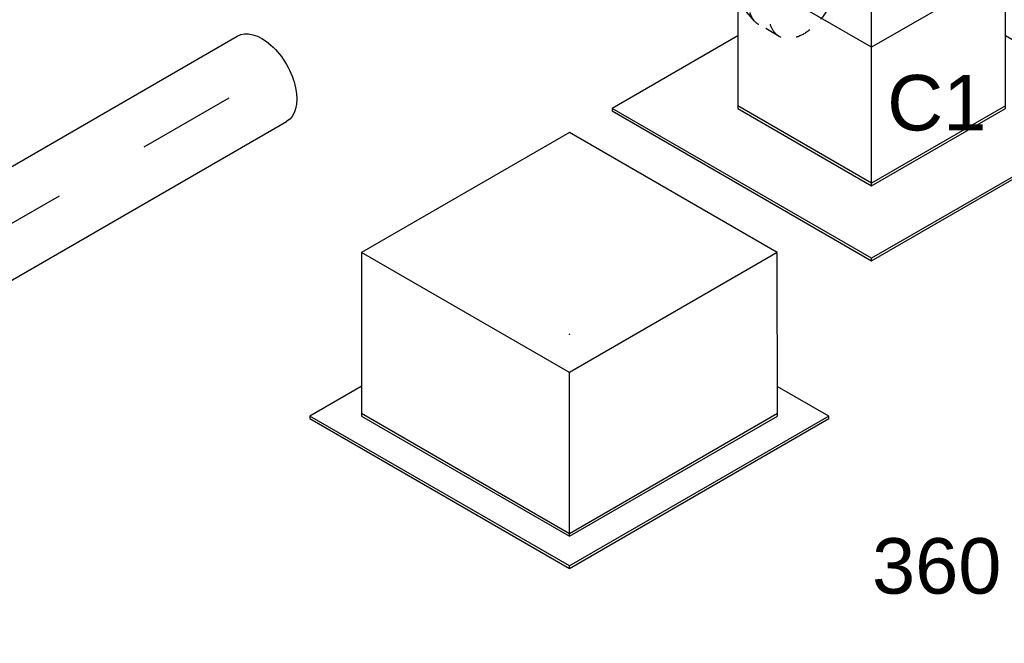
# Model space of a CAD drawing. Extents: x -132501 to 411300, y -42818 to 427495.
# Tile 113 of 256: x -10493 to -8896, y 66785 to 67796. Entities that reach past the tile are written whole.
import ezdxf
from ezdxf.enums import TextEntityAlignment as Align

# ---------------------------------------------------------------- set-up
doc = ezdxf.new("R2010")
doc.units = 0
doc.header["$LTSCALE"] = 50
doc.linetypes.add('CENTER2', pattern=[28.575, 19.05, -3.175, 3.175, -3.175])
doc.linetypes.add('STREEPJES', pattern=[0.1, 0.05, -0.05])
doc.layers.get('0').update_dxf_attribs({"linetype": 'CONTINUOUS'})
for name, color, linetype in [('WL570---_RETOUR', 112, 'CONTINUOUS'), ('WL570---_RETOUR_HL', 8, 'CONTINUOUS'), ('WL570---_RETOUR_RST', 2, 'CONTINUOUS'), ('WL570---_RETOUR_RST_HL', 1, 'CONTINUOUS'), ('WL570---_TOEVOER_RST', 2, 'CONTINUOUS'), ('WL570---_TOEVOER_RST_HL', 1, 'CONTINUOUS'), ('WM570---_RETOUR_PR', 1, 'CONTINUOUS'), ('WM570---_RETOUR_RST_PR', 1, 'CONTINUOUS'), ('WM570---_TOEVOER_RST_PR', 1, 'CONTINUOUS')]:
    doc.layers.add(name, color=color, linetype=linetype)
doc.styles.add('BURO-018', font='ARIAL.TTF', dxfattribs={"height": 63})

# ---------------------------------------------------------------- blocks, each defined once
blk = doc.blocks.new('*U1865')
at = {"color": 8, "linetype": 'STREEPJES', "ltscale": 10}
for p, q in [((-38.1, 80, -4145.1), (0, 80, -4145.1)), ((8.7, 78.6, -4145.1), (47.8, 65.6, -4145.1)), ((8.7, -78.6, -4145.1), (18.8, -75.2, -4145.1)), ((-38.1, -80, -4145.1), (0, -80, -4145.1))]:
    blk.add_line(p, q, dxfattribs=at)
at = {"color": 0, "ltscale": 10}
for p, q in [((47.8, 65.6, -4145.1), (97.8, 49.1, -4145.1)), ((116, 47.5, -4145.1), (127.1, 47.5, -4145.1)), ((18.8, -75.2, -4145.1), (97.8, -49.1, -4145.1))]:
    blk.add_line(p, q, dxfattribs=at)
at = {"color": 8, "linetype": 'STREEPJES', "ltscale": 10, "extrusion": (-4.16334e-17, 1.0416e-16, -1)}
for centre, start_param, end_param in [((-38.1, 0, -4145.1), 0, 6.280044), ((0, 0, -4145.1), 0, 2.046046), ((0, 0, -4145.1), 0, 2.046046), ((0, 0, -4145.1), 0, 2.046046), ((0, 0, -4145.1), 2.666343, 3.141593), ((0, 0, -4145.1), 2.666343, 3.141593), ((0, 0, -4145.1), 2.666343, 3.141593)]:
    blk.add_ellipse(centre, major_axis=(0, 80), ratio=0.57735, start_param=start_param, end_param=end_param, dxfattribs=at)
at = {"color": 0, "ltscale": 10, "extrusion": (-4.16334e-17, 1.0416e-16, -1)}
for centre, major_axis, start_param, end_param in [((92.3, 0, -4145.1), (0, 50), 0.188679, 2.952914), ((92.3, 0, -4145.1), (0, 50), 0.188679, 2.952914), ((127.1, 0, -4145.1), (0, 47.5), 0, 0.612243), ((127.1, 0, -4145.1), (0, 47.5), 0, 0.612243), ((0, 0, -4145.1), (0, 80), 2.046046, 2.666343), ((0, 0, -4145.1), (0, 80), 2.046046, 2.666343), ((0, 0, -4145.1), (0, 80), 2.046046, 2.666343)]:
    blk.add_ellipse(centre, major_axis=major_axis, ratio=0.57735, start_param=start_param, end_param=end_param, dxfattribs=at)
at = {"layer": 'WL570---_TOEVOER_RST_HL', "linetype": 'CENTER2'}
for p, q in [((-38.1, 0, -4145.1), (0, 0, -4145.1)), ((0, 0, -4145.1), (92.3, 0, -4145.1))]:
    blk.add_line(p, q, dxfattribs=at)
blk.add_circle((92.3, 0, -4145.1), 0.075, dxfattribs=at)
at = {"layer": 'WM570---_TOEVOER_RST_PR', "color": 1, "style": 'BURO-018'}
blk.add_attdef('POSNR', text='', height=90, dxfattribs=at).set_placement((0, 0), align=Align.MIDDLE)
blk = doc.blocks.new('*U1876')
at = {"color": 0, "ltscale": 10}
for p, q in [((-131.9, 205.8, -4254.9), (-244.1, 11.3, -4254.9)), ((118.8, 205.8, -4254.9), (-131.9, 205.8, -4254.9)), ((-6.5, -11.3, -4254.9), (-131.9, 205.8, -4254.9)), ((244.1, -11.3, -4254.9), (-131.9, 205.8, -4254.9)), ((-6.5, -11.3, -4254.9), (118.8, 205.8, -4254.9)), ((244.1, -11.3, -4254.9), (118.8, 205.8, -4254.9)), ((-420.5, 113.1, -4254.9), (-422.5, 109.6, -4254.9)), ((-185.3, 113.1, -4254.9), (-420.5, 113.1, -4254.9)), ((-177.6, -307.6, -4254.9), (-420.5, 113.1, -4254.9)), ((-422.5, 109.6, -4254.9), (-179.6, -311.1, -4254.9)), ((-244.1, 11.3, -4254.9), (-118.8, -205.8, -4254.9)), ((-116.8, -202.2, -4254.9), (-242.1, 14.8, -4254.9)), ((-118.8, -205.8, -4254.9), (-6.5, -11.3, -4254.9)), ((244.1, -11.3, -4254.9), (-6.5, -11.3, -4254.9)), ((131.9, -205.8, -4254.9), (244.1, -11.3, -4254.9)), ((308.2, -307.6, -4254.9), (190.7, -103.9, -4254.9)), ((-118.8, -205.8, -4254.9), (131.9, -205.8, -4254.9)), ((133.9, -202.2, -4254.9), (-116.8, -202.2, -4254.9)), ((-179.6, -311.1, -4254.9), (-177.6, -307.6, -4254.9)), ((-179.6, -311.1, -4254.9), (306.2, -311.1, -4254.9)), ((308.2, -307.6, -4254.9), (-177.6, -307.6, -4254.9)), ((306.2, -311.1, -4254.9), (308.2, -307.6, -4254.9))]:
    blk.add_line(p, q, dxfattribs=at)
at = {"layer": 'WL570---_TOEVOER_RST_HL', "linetype": 'CENTER2'}
blk.add_circle((0, 0, -4254.9), 0.075, dxfattribs=at)
at = {"layer": 'WL570---_TOEVOER_RST', "color": 1, "style": 'BURO-018'}
for tag in ['MC', 'Q']:
    blk.add_attdef(tag, text='', height=90, dxfattribs=at).set_placement((0, 0), align=Align.MIDDLE)
at = {"layer": 'WM570---_TOEVOER_RST_PR', "color": 1, "style": 'BURO-018'}
blk.add_attdef('POSNR', text='', height=90, dxfattribs=at).set_placement((0, 0), align=Align.MIDDLE)
blk = doc.blocks.new('*U1916')
at = {"color": 0, "ltscale": 10}
for p, q in [((-225.8, 283.5, -4975), (-358.4, 53.7, -4975)), ((163.7, 283.5, -4975), (-225.8, 283.5, -4975)), ((-31, -53.7, -4975), (-225.8, 283.5, -4975)), ((358.4, -53.7, -4975), (163.7, 283.5, -4975)), ((-430.7, 95.5, -4975), (-432.7, 91.9, -4975)), ((-432.7, 91.9, -4975), (-189.8, -328.8, -4975)), ((-334.4, 95.5, -4975), (-430.7, 95.5, -4975)), ((-187.8, -325.3, -4975), (-430.7, 95.5, -4975)), ((-358.4, 53.7, -4975), (-163.7, -283.5, -4975)), ((-161.7, -280, -4975), (-356.4, 57.3, -4975)), ((-163.7, -283.5, -4975), (-31, -53.7, -4975)), ((358.4, -53.7, -4975), (-31, -53.7, -4975)), ((225.8, -283.5, -4975), (358.4, -53.7, -4975)), ((298, -325.3, -4975), (249.8, -241.8, -4975)), ((-163.7, -283.5, -4975), (225.8, -283.5, -4975)), ((227.8, -280, -4975), (-161.7, -280, -4975)), ((-189.8, -328.8, -4975), (-187.8, -325.3, -4975)), ((-189.8, -328.8, -4975), (296, -328.8, -4975)), ((298, -325.3, -4975), (-187.8, -325.3, -4975)), ((296, -328.8, -4975), (298, -325.3, -4975))]:
    blk.add_line(p, q, dxfattribs=at)
at = {"layer": 'WL570---_RETOUR_RST_HL', "linetype": 'CENTER2'}
blk.add_circle((0, 0, -4975), 0.075, dxfattribs=at)
at = {"layer": 'WL570---_RETOUR_RST', "color": 1, "style": 'BURO-018'}
for tag in ['MC', 'Q']:
    blk.add_attdef(tag, text='', height=90, dxfattribs=at).set_placement((0, 0), align=Align.MIDDLE)
at = {"layer": 'WM570---_RETOUR_RST_PR', "color": 1, "style": 'BURO-018'}
blk.add_attdef('POSNR', text='', height=90, dxfattribs=at).set_placement((0, 0), align=Align.MIDDLE)
blk = doc.blocks.new('*U1997')
at = {"color": 0, "ltscale": 10}
for p, q in [((0, 80, -6045.3), (1331.7, 80, -6045.3)), ((10.5, -80, -6045.3), (1331.7, -80, -6045.3))]:
    blk.add_line(p, q, dxfattribs=at)
at = {"color": 0, "ltscale": 10, "extrusion": (-6.93889e-17, -2.4037e-17, -1)}
blk.add_ellipse((1331.7, 0, -6045.3), major_axis=(0, 80), ratio=0.57735, start_param=0, end_param=3.141593, dxfattribs=at)
at = {"layer": 'WL570---_RETOUR_HL', "linetype": 'CENTER2'}
blk.add_line((0, 0, -6045.3), (1331.7, 0, -6045.3), dxfattribs=at)
at = {"layer": 'WM570---_RETOUR_PR', "color": 1, "style": 'BURO-018'}
blk.add_attdef('POSNR', text='', height=90, dxfattribs=at).set_placement((0, 0), align=Align.MIDDLE)

msp = doc.modelspace()

# ---------------------------------------------------------------- block references
at = {"layer": 'WL570---_RETOUR', "rotation": 30.00000000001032}
msp.add_blockref('*U1997', (-11253.3726, 67034.0964, 6045.2916), dxfattribs=at)
at = {"layer": 'WL570---_RETOUR_RST'}
ref = msp.add_blockref('*U1916', (-9601.6126, 67285.731, 4974.9556), dxfattribs=dict(at, rotation=30.00000000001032))
ref.add_attrib('Q', '360', dxfattribs={"color": 1, "height": 90, "style": 'BURO-018'}).set_placement((-9005.884, 66910.1426), align=Align.MIDDLE)
ref.add_attrib('MC', 'C1', dxfattribs={"color": 1, "height": 90, "style": 'BURO-018'}).set_placement((-9005.884, 67661.3195), align=Align.MIDDLE)
at = {"layer": 'WL570---_TOEVOER_RST'}
ref = msp.add_blockref('*U1876', (-9111.5064, 67764.2928, 4254.8658), dxfattribs=dict(at, rotation=30.00000000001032))
ref.add_attrib('Q', '90', dxfattribs={"color": 1, "height": 90, "style": 'BURO-018'}).set_placement((-8515.7779, 67409.1168), align=Align.MIDDLE)
ref.add_attrib('MC', 'F1', dxfattribs={"color": 1, "height": 90, "style": 'BURO-018'}).set_placement((-8515.7779, 68119.4688), align=Align.MIDDLE)
at = {"layer": 'WL570---_TOEVOER_RST', "rotation": 149.9999999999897}
msp.add_blockref('*U1865', (-9254.3635, 67857.2115, 4145.1095), dxfattribs=at)

doc.saveas('drawing.dxf')
